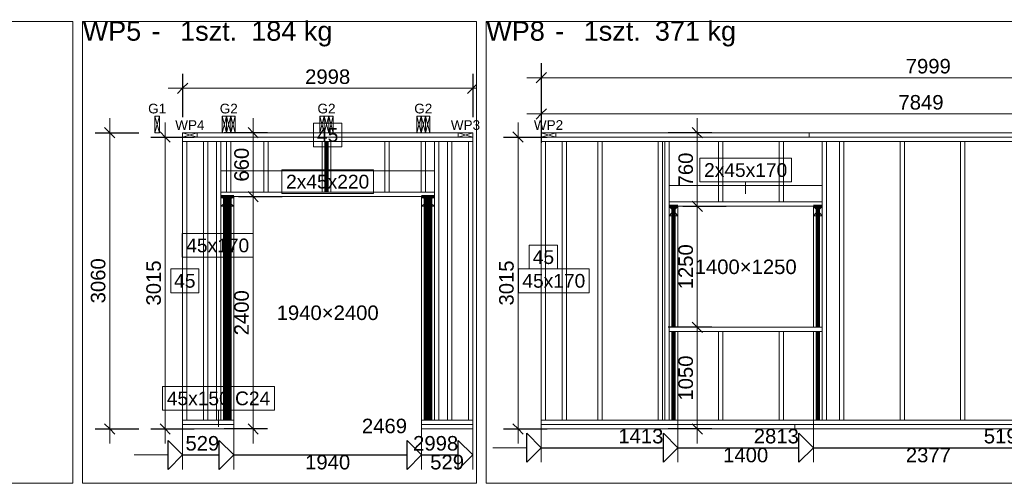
# Model space of a CAD drawing. Header units: centimetres. Extents: x 30569 to 37228, y -36705 to -28476.
# Tile 15 of 29: x 35407 to 36425, y -33980 to -33500. Entities that reach past the tile are written whole.
import ezdxf
from ezdxf.enums import TextEntityAlignment as Align

# ---------------------------------------------------------------- set-up
doc = ezdxf.new("R2010")
doc.units = ezdxf.units.CM
doc.layers.add('Standard', color=7, linetype='Continuous')
doc.styles.add('Arial_PMR', font='arial.ttf')

msp = doc.modelspace()

# ---------------------------------------------------------------- linework, layer by layer
at = {"layer": 'Standard', "color": 0, "lineweight": 0}
for p, q in [((35462.43, -33502.14), (35098.48, -33502.14)), ((35462.43, -33979.53), (35462.43, -33502.14)), ((35879.52, -33502.14), (35472.43, -33502.14)), ((35472.43, -33502.14), (35472.43, -33979.53)), ((35879.52, -33979.53), (35879.52, -33502.14)), ((36794.12, -33502.14), (35889.52, -33502.14)), ((35889.52, -33502.14), (35889.52, -33979.53)), ((35740.2, -33607.29), (35711.06, -33607.29)), ((35711.06, -33607.29), (35711.06, -33631.77)), ((35740.2, -33631.77), (35740.2, -33607.29)), ((35711.06, -33631.77), (35740.2, -33631.77)), ((36204.9, -33643.56), (36110.3, -33643.56)), ((36110.3, -33643.56), (36110.3, -33668.04)), ((36204.9, -33668.04), (36204.9, -33643.56)), ((35772.93, -33655.54), (35678.33, -33655.54)), ((35678.33, -33655.54), (35678.33, -33680.02)), ((35772.93, -33680.02), (35772.93, -33655.54)), ((36110.3, -33668.04), (36204.9, -33668.04)), ((35678.33, -33680.02), (35772.93, -33680.02)), ((35615.13, -33683.28), (35615.13, -33693.28)), ((35628.63, -33683.28), (35615.13, -33683.28)), ((35615.13, -33683.28), (35628.63, -33693.28)), ((35615.13, -33693.28), (35628.63, -33683.28)), ((35628.63, -33693.28), (35628.63, -33683.28)), ((35822.63, -33683.28), (35822.63, -33693.28)), ((35836.13, -33683.28), (35822.63, -33683.28)), ((35822.63, -33683.28), (35836.13, -33693.28)), ((35822.63, -33693.28), (35836.13, -33683.28)), ((35836.13, -33693.28), (35836.13, -33683.28)), ((35615.13, -33693.28), (35628.63, -33693.28)), ((35822.63, -33693.28), (35836.13, -33693.28)), ((36078.6, -33693.28), (36078.6, -33703.28)), ((36087.6, -33693.28), (36078.6, -33693.28)), ((36078.6, -33693.28), (36087.6, -33703.28)), ((36078.6, -33703.28), (36087.6, -33693.28)), ((36087.6, -33703.28), (36087.6, -33693.28)), ((36227.6, -33693.28), (36227.6, -33703.28)), ((36236.6, -33693.28), (36227.6, -33693.28)), ((36227.6, -33693.28), (36236.6, -33703.28)), ((36227.6, -33703.28), (36236.6, -33693.28)), ((36236.6, -33703.28), (36236.6, -33693.28)), ((36078.6, -33703.28), (36087.6, -33703.28)), ((36227.6, -33703.28), (36236.6, -33703.28)), ((35648.59, -33721.46), (35575.43, -33721.46)), ((35575.43, -33721.46), (35575.43, -33745.94)), ((35648.59, -33745.94), (35648.59, -33721.46)), ((35963.17, -33733.56), (35934.03, -33733.56)), ((35934.03, -33733.56), (35934.03, -33758.04)), ((35963.17, -33758.04), (35963.17, -33733.56)), ((35575.43, -33745.94), (35648.59, -33745.94)), ((35592.55, -33758.04), (35563.41, -33758.04)), ((35563.41, -33758.04), (35563.41, -33782.52)), ((35592.55, -33782.52), (35592.55, -33758.04)), ((35995.93, -33758.04), (35922.77, -33758.04)), ((35922.77, -33758.04), (35922.77, -33782.52)), ((35934.03, -33758.04), (35963.17, -33758.04)), ((35995.93, -33782.52), (35995.93, -33758.04)), ((35563.41, -33782.52), (35592.55, -33782.52)), ((35922.77, -33782.52), (35995.93, -33782.52)), ((35670.85, -33879.51), (35554.82, -33879.51)), ((35554.82, -33879.51), (35554.82, -33904)), ((35670.85, -33904), (35670.85, -33879.51)), ((35554.82, -33904), (35670.85, -33904)), ((35098.48, -33979.53), (35462.43, -33979.53)), ((35472.43, -33979.53), (35879.52, -33979.53)), ((35889.52, -33979.53), (36794.12, -33979.53))]:
    msp.add_line(p, q, dxfattribs=at)
at = {"layer": 'Standard', "color": 5, "lineweight": 25}
for p, q in [((35946.35, -33545.46), (35946.35, -33590.46)), ((35575.73, -33556.28), (35575.73, -33601.28)), ((35875.53, -33556.28), (35875.53, -33601.28)), ((35946.35, -33560.46), (35951.66, -33555.16)), ((35575.73, -33571.28), (35581.03, -33565.98)), ((35875.53, -33571.28), (35879.52, -33567.29)), ((35946.35, -33560.46), (35941.05, -33565.77)), ((35575.73, -33571.28), (35570.43, -33576.59)), ((35875.53, -33571.28), (35870.23, -33576.59)), ((35946.35, -33582.78), (35946.35, -33627.78)), ((35946.35, -33597.78), (35941.05, -33603.09)), ((35946.35, -33597.78), (35951.66, -33592.48)), ((35485.38, -33617.28), (35530.38, -33617.28)), ((35500.38, -33617.28), (35495.08, -33611.98)), ((35500.38, -33617.28), (35505.69, -33622.59)), ((35557.73, -33621.78), (35552.43, -33616.48)), ((35663.63, -33617.28), (35618.63, -33617.28)), ((35648.63, -33617.28), (35643.33, -33611.98)), ((35648.63, -33617.28), (35653.93, -33622.59)), ((35922.35, -33621.78), (35917.05, -33616.48)), ((36122.6, -33617.28), (36077.6, -33617.28)), ((36107.6, -33617.28), (36102.3, -33611.98)), ((36107.6, -33617.28), (36112.91, -33622.59)), ((35542.73, -33621.78), (35587.73, -33621.78)), ((35557.73, -33621.78), (35563.03, -33627.09)), ((35907.35, -33621.78), (35952.35, -33621.78)), ((35922.35, -33621.78), (35927.66, -33627.09)), ((35648.63, -33683.28), (35643.33, -33677.98)), ((35648.63, -33683.28), (35643.33, -33677.98)), ((35633.63, -33683.28), (35678.63, -33683.28)), ((35648.63, -33683.28), (35653.93, -33688.59)), ((35648.63, -33683.28), (35653.93, -33688.59)), ((36107.6, -33693.28), (36102.3, -33687.98)), ((36107.6, -33693.28), (36102.3, -33687.98)), ((36092.6, -33693.28), (36137.6, -33693.28)), ((36107.6, -33693.28), (36112.91, -33698.59)), ((36107.6, -33693.28), (36112.91, -33698.59)), ((36122.6, -33818.28), (36077.6, -33818.28)), ((36107.6, -33818.28), (36102.3, -33812.98)), ((36107.6, -33818.28), (36102.3, -33812.98)), ((36107.6, -33818.28), (36112.91, -33823.59)), ((36107.6, -33818.28), (36112.91, -33823.59)), ((35485.38, -33923.28), (35530.38, -33923.28)), ((35500.38, -33923.28), (35495.08, -33917.98)), ((35500.38, -33923.28), (35505.69, -33928.59)), ((35542.73, -33923.28), (35587.73, -33923.28)), ((35557.73, -33923.28), (35552.43, -33917.98)), ((35557.73, -33923.28), (35563.03, -33928.59)), ((35663.63, -33923.28), (35618.63, -33923.28)), ((35648.63, -33923.28), (35643.33, -33917.98)), ((35648.63, -33923.28), (35653.93, -33928.59)), ((35907.35, -33923.28), (35952.35, -33923.28)), ((35922.35, -33923.28), (35917.05, -33917.98)), ((35922.35, -33923.28), (35927.66, -33928.59)), ((36122.6, -33923.28), (36077.6, -33923.28)), ((36107.6, -33923.28), (36102.3, -33917.98)), ((36107.6, -33923.28), (36112.91, -33928.59)), ((35931.35, -33957.78), (35931.35, -33927.78)), ((35931.35, -33927.78), (35946.35, -33942.78)), ((36072.6, -33957.78), (36072.6, -33927.78)), ((36072.6, -33927.78), (36087.6, -33942.78)), ((36212.6, -33957.78), (36212.6, -33927.78)), ((36212.6, -33927.78), (36227.6, -33942.78)), ((35560.73, -33965.16), (35560.73, -33935.16)), ((35560.73, -33935.16), (35575.73, -33950.16)), ((35613.63, -33965.16), (35613.63, -33935.16)), ((35613.63, -33935.16), (35628.63, -33950.16)), ((35807.63, -33965.16), (35807.63, -33935.16)), ((35807.63, -33935.16), (35822.63, -33950.16)), ((35860.53, -33965.16), (35860.53, -33935.16)), ((35860.53, -33935.16), (35875.53, -33950.16)), ((35946.35, -33942.78), (35931.35, -33957.78)), ((35946.35, -33942.78), (36072.6, -33942.78)), ((36087.6, -33942.78), (36072.6, -33957.78)), ((36087.6, -33942.78), (36212.6, -33942.78)), ((36227.6, -33942.78), (36212.6, -33957.78)), ((36227.6, -33942.78), (36450.3, -33942.78)), ((35575.73, -33950.16), (35560.73, -33965.16)), ((35575.73, -33950.16), (35613.63, -33950.16)), ((35628.63, -33950.16), (35613.63, -33965.16)), ((35628.63, -33950.16), (35807.63, -33950.16)), ((35822.63, -33950.16), (35807.63, -33965.16)), ((35822.63, -33950.16), (35860.53, -33950.16)), ((35875.53, -33950.16), (35860.53, -33965.16))]:
    msp.add_line(p, q, dxfattribs=at)
at = {"layer": 'Standard', "color": 5, "lineweight": 0}
for p, q in [((35931.35, -33560.46), (36761.25, -33560.46)), ((35560.73, -33571.28), (35879.52, -33571.28)), ((35931.35, -33597.78), (36746.25, -33597.78)), ((35500.38, -33938.28), (35500.38, -33602.28)), ((35557.73, -33606.78), (35557.73, -33938.28)), ((35648.63, -33938.28), (35648.63, -33602.28)), ((35922.35, -33606.78), (35922.35, -33938.28)), ((36107.6, -33938.28), (36107.6, -33602.28)), ((35946.35, -33957.78), (35946.35, -33912.78)), ((36087.6, -33957.78), (36087.6, -33912.78)), ((36227.6, -33957.78), (36227.6, -33912.78)), ((35575.73, -33965.16), (35575.73, -33920.16)), ((35628.63, -33965.16), (35628.63, -33920.16)), ((35822.63, -33965.16), (35822.63, -33920.16)), ((35875.53, -33965.16), (35875.53, -33920.16)), ((35896.35, -33942.78), (35931.35, -33942.78)), ((35525.73, -33950.16), (35560.73, -33950.16))]:
    msp.add_line(p, q, dxfattribs=at)
at = {"layer": 'Standard', "color": 150, "lineweight": 0}
for p, q in [((35551.68, -33600.28), (35547.18, -33600.28)), ((35547.18, -33600.28), (35547.18, -33617.28)), ((35547.18, -33617.28), (35551.68, -33600.28)), ((35551.68, -33617.28), (35547.18, -33600.28)), ((35551.68, -33617.28), (35551.68, -33600.28)), ((35616.68, -33600.28), (35616.68, -33617.28)), ((35621.18, -33600.28), (35616.68, -33600.28)), ((35616.68, -33600.28), (35621.18, -33617.28)), ((35616.68, -33617.28), (35621.18, -33600.28)), ((35625.68, -33600.28), (35621.18, -33600.28)), ((35621.18, -33600.28), (35621.18, -33617.28)), ((35621.18, -33617.28), (35621.18, -33600.28)), ((35621.18, -33617.28), (35625.68, -33600.28)), ((35625.68, -33617.28), (35621.18, -33600.28)), ((35625.68, -33617.28), (35625.68, -33600.28)), ((35625.68, -33600.28), (35625.68, -33617.28)), ((35630.18, -33600.28), (35625.68, -33600.28)), ((35625.68, -33600.28), (35630.18, -33617.28)), ((35625.68, -33617.28), (35630.18, -33600.28)), ((35630.18, -33617.28), (35630.18, -33600.28)), ((35717.68, -33600.28), (35717.68, -33617.28)), ((35722.18, -33600.28), (35717.68, -33600.28)), ((35717.68, -33600.28), (35722.18, -33617.28)), ((35717.68, -33617.28), (35722.18, -33600.28)), ((35726.68, -33600.28), (35722.18, -33600.28)), ((35722.18, -33600.28), (35722.18, -33617.28)), ((35722.18, -33617.28), (35722.18, -33600.28)), ((35722.18, -33617.28), (35726.68, -33600.28)), ((35726.68, -33617.28), (35722.18, -33600.28)), ((35726.68, -33617.28), (35726.68, -33600.28)), ((35726.68, -33600.28), (35726.68, -33617.28)), ((35731.18, -33600.28), (35726.68, -33600.28)), ((35726.68, -33600.28), (35731.18, -33617.28)), ((35726.68, -33617.28), (35731.18, -33600.28)), ((35731.18, -33617.28), (35731.18, -33600.28)), ((35817.68, -33600.28), (35817.68, -33617.28)), ((35822.18, -33600.28), (35817.68, -33600.28)), ((35817.68, -33600.28), (35822.18, -33617.28)), ((35817.68, -33617.28), (35822.18, -33600.28)), ((35826.68, -33600.28), (35822.18, -33600.28)), ((35822.18, -33600.28), (35822.18, -33617.28)), ((35822.18, -33617.28), (35822.18, -33600.28)), ((35822.18, -33617.28), (35826.68, -33600.28)), ((35826.68, -33617.28), (35822.18, -33600.28)), ((35826.68, -33617.28), (35826.68, -33600.28)), ((35826.68, -33600.28), (35826.68, -33617.28)), ((35831.18, -33600.28), (35826.68, -33600.28)), ((35826.68, -33600.28), (35831.18, -33617.28)), ((35826.68, -33617.28), (35831.18, -33600.28)), ((35831.18, -33617.28), (35831.18, -33600.28)), ((35547.18, -33617.28), (35551.68, -33617.28)), ((35590.73, -33617.28), (35575.73, -33617.28)), ((35575.73, -33617.28), (35575.73, -33621.78)), ((35590.73, -33617.28), (35575.73, -33621.78)), ((35575.73, -33617.28), (35590.73, -33621.78)), ((35590.73, -33621.78), (35590.73, -33617.28)), ((35616.68, -33617.28), (35621.18, -33617.28)), ((35621.18, -33617.28), (35625.68, -33617.28)), ((35625.68, -33617.28), (35630.18, -33617.28)), ((35717.68, -33617.28), (35722.18, -33617.28)), ((35722.18, -33617.28), (35726.68, -33617.28)), ((35726.68, -33617.28), (35731.18, -33617.28)), ((35817.68, -33617.28), (35822.18, -33617.28)), ((35822.18, -33617.28), (35826.68, -33617.28)), ((35826.68, -33617.28), (35831.18, -33617.28)), ((35860.53, -33617.28), (35860.53, -33621.78)), ((35875.53, -33617.28), (35860.53, -33617.28)), ((35860.53, -33617.28), (35875.53, -33621.78)), ((35860.53, -33621.78), (35875.53, -33617.28)), ((35875.53, -33621.78), (35875.53, -33617.28)), ((35946.35, -33617.28), (35946.35, -33621.78)), ((35961.35, -33617.28), (35946.35, -33617.28)), ((35946.35, -33617.28), (35961.35, -33621.78)), ((35946.35, -33621.78), (35961.35, -33617.28)), ((35961.35, -33621.78), (35961.35, -33617.28)), ((35575.73, -33621.78), (35590.73, -33621.78)), ((35860.53, -33621.78), (35875.53, -33621.78)), ((35946.35, -33621.78), (35961.35, -33621.78))]:
    msp.add_line(p, q, dxfattribs=at)
at = {"layer": 'Standard', "color": 22, "lineweight": 0}
for p, q in [((35590.73, -33617.28), (35590.73, -33621.78)), ((35860.53, -33617.28), (35590.73, -33617.28)), ((35860.53, -33621.78), (35860.53, -33617.28)), ((35961.35, -33617.28), (35961.35, -33621.78)), ((36223.25, -33617.28), (35961.35, -33617.28)), ((36223.25, -33621.78), (36223.25, -33617.28)), ((36223.25, -33617.28), (36223.25, -33621.78)), ((36746.25, -33617.28), (36223.25, -33617.28)), ((35575.73, -33621.78), (35575.73, -33626.28)), ((35875.53, -33621.78), (35575.73, -33621.78)), ((35575.73, -33626.28), (35875.53, -33626.28)), ((35580.23, -33626.28), (35575.73, -33626.28)), ((35575.73, -33626.28), (35575.73, -33914.28)), ((35580.23, -33914.28), (35580.23, -33626.28)), ((35597.23, -33626.28), (35580.23, -33626.28)), ((35580.23, -33626.28), (35580.23, -33914.28)), ((35590.73, -33621.78), (35860.53, -33621.78)), ((35601.73, -33626.28), (35597.23, -33626.28)), ((35597.23, -33626.28), (35597.23, -33914.28)), ((35597.23, -33914.28), (35597.23, -33626.28)), ((35601.73, -33914.28), (35601.73, -33626.28)), ((35615.13, -33626.28), (35610.63, -33626.28)), ((35610.63, -33626.28), (35610.63, -33914.28)), ((35615.13, -33914.28), (35615.13, -33626.28)), ((35625.68, -33626.28), (35621.18, -33626.28)), ((35621.18, -33626.28), (35621.18, -33678.78)), ((35625.68, -33678.78), (35625.68, -33626.28)), ((35664.23, -33626.28), (35659.73, -33626.28)), ((35659.73, -33626.28), (35659.73, -33678.78)), ((35664.23, -33678.78), (35664.23, -33626.28)), ((35728.98, -33626.28), (35719.98, -33626.28)), ((35719.98, -33626.28), (35719.98, -33678.78)), ((35728.98, -33678.78), (35728.98, -33626.28)), ((35789.23, -33626.28), (35784.73, -33626.28)), ((35784.73, -33626.28), (35784.73, -33678.78)), ((35789.23, -33678.78), (35789.23, -33626.28)), ((35826.68, -33626.28), (35822.18, -33626.28)), ((35822.18, -33626.28), (35822.18, -33678.78)), ((35826.68, -33678.78), (35826.68, -33626.28)), ((35840.63, -33626.28), (35836.13, -33626.28)), ((35836.13, -33626.28), (35836.13, -33914.28)), ((35840.63, -33914.28), (35840.63, -33626.28)), ((35854.03, -33626.28), (35849.53, -33626.28)), ((35849.53, -33626.28), (35849.53, -33914.28)), ((35854.03, -33914.28), (35854.03, -33626.28)), ((35871.03, -33626.28), (35854.03, -33626.28)), ((35854.03, -33626.28), (35854.03, -33914.28)), ((35875.53, -33626.28), (35871.03, -33626.28)), ((35871.03, -33626.28), (35871.03, -33914.28)), ((35871.03, -33914.28), (35871.03, -33626.28)), ((35875.53, -33626.28), (35875.53, -33621.78)), ((35875.53, -33914.28), (35875.53, -33626.28)), ((35946.35, -33621.78), (35946.35, -33626.28)), ((36469.35, -33621.78), (35946.35, -33621.78)), ((35946.35, -33626.28), (36469.35, -33626.28)), ((35950.85, -33626.28), (35946.35, -33626.28)), ((35946.35, -33626.28), (35946.35, -33914.28)), ((35950.85, -33914.28), (35950.85, -33626.28)), ((35967.85, -33626.28), (35950.85, -33626.28)), ((35950.85, -33626.28), (35950.85, -33914.28)), ((35961.35, -33621.78), (36223.25, -33621.78)), ((35972.35, -33626.28), (35967.85, -33626.28)), ((35967.85, -33626.28), (35967.85, -33914.28)), ((35967.85, -33914.28), (35967.85, -33626.28)), ((35972.35, -33914.28), (35972.35, -33626.28)), ((36009.18, -33626.28), (36004.68, -33626.28)), ((36004.68, -33626.28), (36004.68, -33914.28)), ((36009.18, -33914.28), (36009.18, -33626.28)), ((36071.68, -33626.28), (36067.18, -33626.28)), ((36067.18, -33626.28), (36067.18, -33914.28)), ((36071.68, -33914.28), (36071.68, -33626.28)), ((36078.6, -33626.28), (36074.1, -33626.28)), ((36074.1, -33626.28), (36074.1, -33914.28)), ((36078.6, -33914.28), (36078.6, -33626.28)), ((36134.18, -33626.28), (36129.68, -33626.28)), ((36129.68, -33626.28), (36129.68, -33688.78)), ((36134.18, -33688.78), (36134.18, -33626.28)), ((36196.68, -33626.28), (36192.18, -33626.28)), ((36192.18, -33626.28), (36192.18, -33688.78)), ((36196.68, -33688.78), (36196.68, -33626.28)), ((36223.25, -33621.78), (36746.25, -33621.78)), ((36241.1, -33626.28), (36236.6, -33626.28)), ((36236.6, -33626.28), (36236.6, -33914.28)), ((36241.1, -33914.28), (36241.1, -33626.28)), ((36259.18, -33626.28), (36254.68, -33626.28)), ((36254.68, -33626.28), (36254.68, -33914.28)), ((36259.18, -33914.28), (36259.18, -33626.28)), ((36321.68, -33626.28), (36317.18, -33626.28)), ((36317.18, -33626.28), (36317.18, -33914.28)), ((36321.68, -33914.28), (36321.68, -33626.28)), ((36384.18, -33626.28), (36379.68, -33626.28)), ((36379.68, -33626.28), (36379.68, -33914.28)), ((36384.18, -33914.28), (36384.18, -33626.28)), ((35836.13, -33656.78), (35615.13, -33656.78)), ((35615.13, -33656.78), (35615.13, -33678.78)), ((35836.13, -33656.78), (35615.13, -33656.78)), ((35615.13, -33656.78), (35615.13, -33678.78)), ((35836.13, -33678.78), (35836.13, -33656.78)), ((35836.13, -33678.78), (35836.13, -33656.78)), ((35836.13, -33678.78), (35615.13, -33678.78)), ((35615.13, -33678.78), (35615.13, -33683.28)), ((35615.13, -33678.78), (35836.13, -33678.78)), ((35615.13, -33678.78), (35836.13, -33678.78)), ((35621.18, -33678.78), (35625.68, -33678.78)), ((35659.73, -33678.78), (35664.23, -33678.78)), ((35719.98, -33678.78), (35728.98, -33678.78)), ((35784.73, -33678.78), (35789.23, -33678.78)), ((35822.18, -33678.78), (35826.68, -33678.78)), ((35836.13, -33683.28), (35836.13, -33678.78)), ((36236.6, -33671.78), (36078.6, -33671.78)), ((36078.6, -33671.78), (36078.6, -33688.78)), ((36236.6, -33671.78), (36078.6, -33671.78)), ((36078.6, -33671.78), (36078.6, -33688.78)), ((36236.6, -33688.78), (36236.6, -33671.78)), ((36236.6, -33688.78), (36236.6, -33671.78)), ((35615.13, -33683.28), (35836.13, -33683.28)), ((35628.63, -33683.28), (35615.13, -33683.28)), ((35615.13, -33683.28), (35615.13, -33914.28)), ((35628.63, -33914.28), (35628.63, -33683.28)), ((35836.13, -33683.28), (35822.63, -33683.28)), ((35822.63, -33683.28), (35822.63, -33914.28)), ((35836.13, -33914.28), (35836.13, -33683.28)), ((36236.6, -33688.78), (36078.6, -33688.78)), ((36078.6, -33688.78), (36078.6, -33693.28)), ((36078.6, -33688.78), (36236.6, -33688.78)), ((36078.6, -33688.78), (36236.6, -33688.78)), ((36129.68, -33688.78), (36134.18, -33688.78)), ((36192.18, -33688.78), (36196.68, -33688.78)), ((36236.6, -33693.28), (36236.6, -33688.78)), ((36078.6, -33693.28), (36236.6, -33693.28)), ((36087.6, -33693.28), (36078.6, -33693.28)), ((36078.6, -33693.28), (36078.6, -33818.28)), ((36087.6, -33818.28), (36087.6, -33693.28)), ((36236.6, -33693.28), (36227.6, -33693.28)), ((36227.6, -33693.28), (36227.6, -33818.28)), ((36236.6, -33818.28), (36236.6, -33693.28)), ((36078.6, -33818.28), (36078.6, -33822.78)), ((36236.6, -33818.28), (36078.6, -33818.28)), ((36078.6, -33818.28), (36087.6, -33818.28)), ((36227.6, -33818.28), (36236.6, -33818.28)), ((36236.6, -33822.78), (36236.6, -33818.28)), ((36078.6, -33822.78), (36236.6, -33822.78)), ((36087.6, -33822.78), (36078.6, -33822.78)), ((36078.6, -33822.78), (36078.6, -33914.28)), ((36087.6, -33914.28), (36087.6, -33822.78)), ((36134.18, -33822.78), (36129.68, -33822.78)), ((36129.68, -33822.78), (36129.68, -33914.28)), ((36134.18, -33914.28), (36134.18, -33822.78)), ((36196.68, -33822.78), (36192.18, -33822.78)), ((36192.18, -33822.78), (36192.18, -33914.28)), ((36196.68, -33914.28), (36196.68, -33822.78)), ((36236.6, -33822.78), (36227.6, -33822.78)), ((36227.6, -33822.78), (36227.6, -33914.28)), ((36236.6, -33914.28), (36236.6, -33822.78)), ((35575.73, -33914.28), (35580.23, -33914.28)), ((35628.63, -33914.28), (35575.73, -33914.28)), ((35575.73, -33914.28), (35575.73, -33918.78)), ((35575.73, -33918.78), (35628.63, -33918.78)), ((35628.63, -33918.78), (35575.73, -33918.78)), ((35575.73, -33918.78), (35575.73, -33923.28)), ((35575.73, -33923.28), (35628.63, -33923.28)), ((35580.23, -33914.28), (35597.23, -33914.28)), ((35597.23, -33914.28), (35601.73, -33914.28)), ((35610.63, -33914.28), (35615.13, -33914.28)), ((35615.13, -33914.28), (35628.63, -33914.28)), ((35628.63, -33918.78), (35628.63, -33914.28)), ((35628.63, -33923.28), (35628.63, -33918.78)), ((35822.63, -33914.28), (35836.13, -33914.28)), ((35875.53, -33914.28), (35822.63, -33914.28)), ((35822.63, -33914.28), (35822.63, -33918.78)), ((35822.63, -33918.78), (35875.53, -33918.78)), ((35875.53, -33918.78), (35822.63, -33918.78)), ((35822.63, -33918.78), (35822.63, -33923.28)), ((35822.63, -33923.28), (35875.53, -33923.28)), ((35836.13, -33914.28), (35840.63, -33914.28)), ((35849.53, -33914.28), (35854.03, -33914.28)), ((35854.03, -33914.28), (35871.03, -33914.28)), ((35871.03, -33914.28), (35875.53, -33914.28)), ((35875.53, -33918.78), (35875.53, -33914.28)), ((35875.53, -33923.28), (35875.53, -33918.78)), ((36469.35, -33914.28), (35946.35, -33914.28)), ((35946.35, -33914.28), (35946.35, -33918.78)), ((35946.35, -33914.28), (35950.85, -33914.28)), ((35946.35, -33918.78), (36469.35, -33918.78)), ((36208.25, -33918.78), (35946.35, -33918.78)), ((35946.35, -33918.78), (35946.35, -33923.28)), ((35946.35, -33923.28), (36208.25, -33923.28)), ((35950.85, -33914.28), (35967.85, -33914.28)), ((35967.85, -33914.28), (35972.35, -33914.28)), ((36004.68, -33914.28), (36009.18, -33914.28)), ((36067.18, -33914.28), (36071.68, -33914.28)), ((36074.1, -33914.28), (36078.6, -33914.28)), ((36078.6, -33914.28), (36087.6, -33914.28)), ((36129.68, -33914.28), (36134.18, -33914.28)), ((36192.18, -33914.28), (36196.68, -33914.28)), ((36731.25, -33918.78), (36208.25, -33918.78)), ((36208.25, -33918.78), (36208.25, -33923.28)), ((36208.25, -33923.28), (36208.25, -33918.78)), ((36208.25, -33923.28), (36731.25, -33923.28)), ((36227.6, -33914.28), (36236.6, -33914.28)), ((36236.6, -33914.28), (36241.1, -33914.28)), ((36254.68, -33914.28), (36259.18, -33914.28)), ((36317.18, -33914.28), (36321.68, -33914.28)), ((36379.68, -33914.28), (36384.18, -33914.28))]:
    msp.add_line(p, q, dxfattribs=at)
at = {"layer": 'Standard', "color": 1, "lineweight": 100}
for p, q in [((35724.48, -33626.28), (35724.48, -33678.78)), ((35619.63, -33683.28), (35619.63, -33914.28)), ((35624.13, -33683.28), (35624.13, -33914.28)), ((35827.13, -33683.28), (35827.13, -33914.28)), ((35831.63, -33683.28), (35831.63, -33914.28)), ((36083.1, -33693.28), (36083.1, -33818.28)), ((36232.1, -33693.28), (36232.1, -33818.28)), ((36083.1, -33822.78), (36083.1, -33914.28)), ((36232.1, -33822.78), (36232.1, -33914.28))]:
    msp.add_line(p, q, dxfattribs=at)
at = {"layer": 'Standard', "color": 8, "lineweight": 0}
for p, q in [((36157.6, -33680.28), (36157.6, -33668.04)), ((35588.73, -33745.94), (35612.01, -33745.94)), ((35612.84, -33921.03), (35612.84, -33904))]:
    msp.add_line(p, q, dxfattribs=at)
at = {"layer": 'Standard', "color": 0, "lineweight": 70}
for p, q in [((35615.13, -33683.28), (35628.63, -33683.28)), ((35822.63, -33683.28), (35836.13, -33683.28)), ((36078.6, -33693.28), (36087.6, -33693.28)), ((36227.6, -33693.28), (36236.6, -33693.28))]:
    msp.add_line(p, q, dxfattribs=at)

# ---------------------------------------------------------------- texts
at = {"layer": 'Standard', "color": 0, "lineweight": 0, "style": 'Arial_PMR'}
for s, p in [('WP5', (35472.43, -33502.14)), ('WP8', (35889.52, -33502.14)), ('-', (35543.69, -33502.14)), ('-', (35960.78, -33502.14))]:
    msp.add_text(s, height=20, dxfattribs=at).set_placement(p, align=Align.TOP_LEFT)
for s, p in [('1szt.', (35632.15, -33502.14)), ('184 kg', (35730.56, -33502.14)), ('1szt.', (36049.24, -33502.14)), ('371 kg', (36147.65, -33502.14))]:
    msp.add_text(s, height=20, dxfattribs=at).set_placement(p, align=Align.TOP_RIGHT)
at = {"layer": 'Standard', "color": 5, "lineweight": 0, "style": 'Arial_PMR'}
for s, p in [('7999', (36346.3, -33560.46)), ('2998', (35725.63, -33571.28)), ('7849', (36338.8, -33597.78))]:
    msp.add_text(s, height=15, dxfattribs=at).set_placement(p, align=Align.BOTTOM_CENTER)
at = {"layer": 'Standard', "color": 150, "lineweight": 0, "style": 'Arial_PMR'}
for s, p in [('G1', (35549.43, -33600.28)), ('G2', (35623.43, -33600.28)), ('G2', (35724.43, -33600.28)), ('G2', (35824.43, -33600.28)), ('WP4', (35583.23, -33617.28)), ('WP3', (35868.03, -33617.28)), ('WP2', (35953.85, -33617.28))]:
    msp.add_text(s, height=10, dxfattribs=at).set_placement(p, align=Align.BOTTOM_CENTER)
at = {"layer": 'Standard', "color": 0, "lineweight": 0, "style": 'Arial_PMR'}
for s, height, p in [('45', 14.19, (35725.63, -33619.53)), ('2x45x170', 14.19, (36157.6, -33655.8)), ('2x45x220', 14.19, (35725.63, -33667.78)), ('45x170', 14.19, (35612.01, -33733.7)), ('45', 14.19, (35948.6, -33745.8)), ('1400×1250', 15, (36157.6, -33755.78)), ('45', 14.19, (35577.98, -33770.28)), ('45x170', 14.19, (35959.35, -33770.28)), ('1940×2400', 15, (35725.63, -33803.28)), ('45x150 C24', 14.19, (35612.84, -33891.75))]:
    msp.add_text(s, height=height, dxfattribs=at).set_placement(p, align=Align.MIDDLE_CENTER)
at = {"layer": 'Standard', "color": 5, "lineweight": 0, "style": 'Arial_PMR'}
for s, p in [('660', (35648.63, -33650.28)), ('760', (36107.6, -33655.28)), ('1250', (36107.6, -33755.78)), ('3060', (35500.38, -33770.28)), ('2400', (35648.63, -33803.28)), ('1050', (36107.6, -33870.78))]:
    msp.add_text(s, height=15, rotation=90, dxfattribs=at).set_placement(p, align=Align.BOTTOM_CENTER)
at = {"layer": 'Standard', "color": 5, "lineweight": 0, "style": 'Arial_PMR', "text_generation_flag": 6}
for p in [(35557.73, -33772.53), (35922.35, -33772.53)]:
    msp.add_text('3015', height=15, rotation=270, dxfattribs=at).set_placement(p, align=Align.BOTTOM_CENTER)
for s, p in [('2469', (35807.63, -33932.25)), ('1413', (36072.6, -33942.78)), ('2813', (36212.6, -33942.78)), ('5190', (36450.3, -33942.78)), ('529', (35613.63, -33950.16)), ('2998', (35860.53, -33950.16))]:
    msp.add_text(s, height=15, rotation=180, dxfattribs=at).set_placement(p, align=Align.BOTTOM_RIGHT)
for s, p in [('1400', (36157.6, -33942.78)), ('2377', (36346.45, -33942.78)), ('1940', (35725.63, -33950.16)), ('529', (35849.08, -33950.16))]:
    msp.add_text(s, height=15, rotation=180, dxfattribs=at).set_placement(p, align=Align.TOP_CENTER)

doc.saveas('drawing.dxf')
